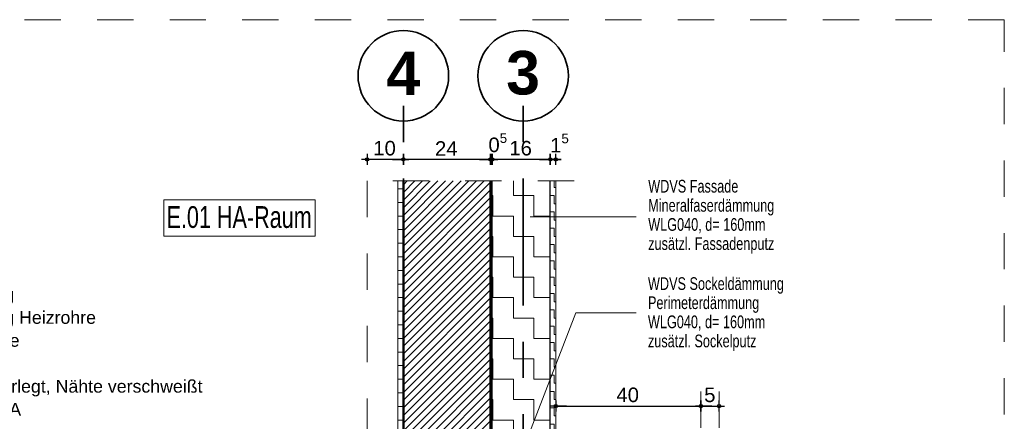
# Model space of a CAD drawing. Header units: metres. Extents: x 1333.9 to 1416.6, y -82.7 to -2.5.
# Tile 139 of 160: x 1410 to 1412.7, y -72.5 to -71.4. Entities that reach past the tile are written whole.
import ezdxf

# ---------------------------------------------------------------- set-up
doc = ezdxf.new("R2010")
doc.units = ezdxf.units.M
doc.header["$PDMODE"] = 65
for name, pattern in [('AUSGEZOGEN', [0]), ('GETRENNT2_S10', [0.225, 0.1, -0.05, 0, -0.025, 0, -0.05]), ('GETRENNT2_S6', [0.12, 0.07, -0.01, 0.01, -0.01, 0.01, -0.01]), ('STRICHLINIE_S4', [0.08, 0.06, -0.02]), ('STRICHPUNKT2_S5', [0.5, 0.35, -0.05, 0.05, -0.05]), ('VERDECKT2_S2', [0.15, 0.1, -0.05])]:
    doc.linetypes.add(name, pattern=pattern)
for name, color, linetype, lineweight in [('XR$11$Achsen', 4, 'AUSGEZOGEN', 13), ('XR$11$Allgemein', 4, 'AUSGEZOGEN', 13), ('XR$11$Legende', 4, 'AUSGEZOGEN', 13), ('XR$11$Logos', 255, 'AUSGEZOGEN', 13), ('XR$11$Maßlinie 1_50', 7, 'AUSGEZOGEN', 25), ('XR$11$Muster', 4, 'AUSGEZOGEN', 13), ('XR$11$Möblierung', 4, 'AUSGEZOGEN', 13), ('XR$11$Schraffur', 4, 'AUSGEZOGEN', 13), ('XR$11$Text 1_100', 3, 'AUSGEZOGEN', 18), ('XR$11$Wand', 1, 'AUSGEZOGEN', 50), ('XR$11$Wand Mauerwerk tr', 42, 'AUSGEZOGEN', 18)]:
    doc.layers.add(name, color=color, linetype=linetype, lineweight=lineweight)
doc.styles.add('ARIAL', font='arial.ttf')
doc.dimstyles.new('DIMSTYLE_14', dxfattribs={"dimtxt": 0.04, "dimasz": 0.03, "dimexe": 0, "dimexo": 1e-06, "dimgap": 0.02, "dimtad": 2, "dimdec": 1, "dimlfac": 100, "dimrnd": 0.5, "dimzin": 4, "dimdsep": 46, "dimtxsty": 'ARIAL', "dimblk1": 'ALL_ML_KREIS', "dimblk2": 'ALL_ML_KREIS', "dimsah": 1, "dimcen": 0, "dimse1": 1, "dimse2": 1, "dimclrd": 7, "dimclre": 7, "dimclrt": 7, "dimadec": 0, "dimazin": 0, "dimtfac": 1, "dimtdec": 0, "dimtix": 1, "dimtmove": 2, "dimatfit": 3, "dimfxl": 0, "dimtvp": 1.2, "dimtzin": 0, "dimlwd": 0, "dimlwe": 25, "dimarcsym": 0})
doc.dimstyles.new('DIMSTYLE_15', dxfattribs={"dimtxt": 0.04, "dimasz": 0.03, "dimexe": 0, "dimexo": 1e-06, "dimgap": 0.02, "dimtad": 2, "dimdec": 1, "dimlfac": 100, "dimrnd": 0.5, "dimzin": 4, "dimdsep": 46, "dimtxsty": 'ARIAL', "dimblk1": 'ALL_ML_KREIS', "dimblk2": 'ALL_ML_KREIS', "dimsah": 1, "dimcen": 0, "dimse1": 1, "dimse2": 1, "dimclrd": 7, "dimclre": 7, "dimclrt": 7, "dimadec": 0, "dimazin": 0, "dimtfac": 1, "dimtdec": 0, "dimtix": 1, "dimtmove": 2, "dimatfit": 3, "dimfxl": 0, "dimtzin": 0, "dimlwd": 0, "dimlwe": 25, "dimarcsym": 0})

# ---------------------------------------------------------------- blocks, each defined once
blk = doc.blocks.new('ALL_ML_KREIS')
at = {"color": 0, "linetype": 'ByBlock', "lineweight": -2}
for p, q in [((-1, 0), (0.5, 0)), ((0, -0.5), (0, 0.5))]:
    blk.add_line(p, q, dxfattribs=at)
blk.add_circle((0, 0), 0.15, dxfattribs=at)
blk = doc.blocks.new('*D543')
at = {"layer": 'DEFPOINTS', "color": 7, "linetype": 'AUSGEZOGEN', "lineweight": 25, "transparency": 33554687}
for p in [(1411.4293, -72.4489), (1411.4293, -72.4677), (1411.8293, -72.4564)]:
    blk.add_point(p, dxfattribs=at)
at = {"layer": 'XR$11$Maßlinie 1_50', "color": 7, "linetype": 'AUSGEZOGEN', "lineweight": -2, "transparency": 33554687}
blk.add_line((1411.4293, -72.4677), (1411.8293, -72.4677), dxfattribs=at)
at = {"layer": 'XR$11$Maßlinie 1_50', "color": 7, "linetype": 'AUSGEZOGEN', "lineweight": 25, "transparency": 33554687, "xscale": 0.03, "yscale": 0.03, "zscale": 0.03, "rotation": 180}
blk.add_blockref('ALL_ML_KREIS', (1411.4293, -72.4677), dxfattribs=at)
at = {"layer": 'XR$11$Maßlinie 1_50', "color": 7, "linetype": 'AUSGEZOGEN', "lineweight": 25, "transparency": 33554687, "xscale": 0.03, "yscale": 0.03, "zscale": 0.03}
blk.add_blockref('ALL_ML_KREIS', (1411.8293, -72.4677), dxfattribs=at)
at = {"layer": 'XR$11$Maßlinie 1_50', "color": 7, "linetype": 'AUSGEZOGEN', "lineweight": 25, "transparency": 33554687, "insert": (1411.6275, -72.437), "char_height": 0.04, "width": 0.16, "attachment_point": 5, "style": 'ARIAL'}
blk.add_mtext('\\A1;{\\A1;{40\\H0.026400;\\S^ ;}}', dxfattribs=at)
blk = doc.blocks.new('*D544')
at = {"layer": 'DEFPOINTS', "color": 7, "linetype": 'AUSGEZOGEN', "lineweight": 25, "transparency": 33554687}
for p in [(1411.8293, -72.4564), (1411.8293, -72.4677), (1411.8793, -72.4747)]:
    blk.add_point(p, dxfattribs=at)
at = {"layer": 'XR$11$Maßlinie 1_50', "color": 7, "linetype": 'AUSGEZOGEN', "lineweight": -2, "transparency": 33554687}
blk.add_line((1411.8293, -72.4677), (1411.8793, -72.4677), dxfattribs=at)
at = {"layer": 'XR$11$Maßlinie 1_50', "color": 7, "linetype": 'AUSGEZOGEN', "lineweight": 25, "transparency": 33554687, "xscale": 0.03, "yscale": 0.03, "zscale": 0.03, "rotation": 180}
blk.add_blockref('ALL_ML_KREIS', (1411.8293, -72.4677), dxfattribs=at)
at = {"layer": 'XR$11$Maßlinie 1_50', "color": 7, "linetype": 'AUSGEZOGEN', "lineweight": 25, "transparency": 33554687, "xscale": 0.03, "yscale": 0.03, "zscale": 0.03}
blk.add_blockref('ALL_ML_KREIS', (1411.8793, -72.4677), dxfattribs=at)
at = {"layer": 'XR$11$Maßlinie 1_50', "color": 7, "linetype": 'AUSGEZOGEN', "lineweight": 25, "transparency": 33554687, "insert": (1411.8539, -72.437), "char_height": 0.04, "width": 0.12, "attachment_point": 5, "style": 'ARIAL'}
blk.add_mtext('\\A1;{\\A1;{5\\H0.026400;\\S^ ;}}', dxfattribs=at)
blk = doc.blocks.new('*D550')
at = {"layer": 'DEFPOINTS', "color": 7, "linetype": 'AUSGEZOGEN', "lineweight": 25, "transparency": 33554687}
for p in [(1411.4293, -71.7875), (1411.4143, -71.8468), (1411.4293, -71.8468)]:
    blk.add_point(p, dxfattribs=at)
at = {"layer": 'XR$11$Maßlinie 1_50', "color": 7, "linetype": 'AUSGEZOGEN', "lineweight": -2, "transparency": 33554687}
blk.add_line((1411.4293, -71.7875), (1411.4143, -71.7875), dxfattribs=at)
at = {"layer": 'XR$11$Maßlinie 1_50', "color": 7, "linetype": 'AUSGEZOGEN', "lineweight": 25, "transparency": 33554687, "xscale": 0.03, "yscale": 0.03, "zscale": 0.03}
for p, rotation in [((1411.4293, -71.7875), 360), ((1411.4143, -71.7875), 180)]:
    blk.add_blockref('ALL_ML_KREIS', p, dxfattribs=dict(at, rotation=rotation))
at = {"layer": 'XR$11$Maßlinie 1_50', "color": 7, "linetype": 'AUSGEZOGEN', "lineweight": 25, "transparency": 33554687, "insert": (1411.4396, -71.7425), "char_height": 0.04, "width": 0.12, "attachment_point": 5, "style": 'ARIAL'}
blk.add_mtext('\\A1;{\\A1;{1\\H0.026400;\\S5^ ;}}', dxfattribs=at)
blk = doc.blocks.new('*D551')
at = {"layer": 'DEFPOINTS', "color": 7, "linetype": 'AUSGEZOGEN', "lineweight": 25, "transparency": 33554687}
for p in [(1411.4143, -71.7875), (1411.2543, -71.8468), (1411.4143, -71.8468)]:
    blk.add_point(p, dxfattribs=at)
at = {"layer": 'XR$11$Maßlinie 1_50', "color": 7, "linetype": 'AUSGEZOGEN', "lineweight": -2, "transparency": 33554687}
blk.add_line((1411.4143, -71.7875), (1411.2543, -71.7875), dxfattribs=at)
at = {"layer": 'XR$11$Maßlinie 1_50', "color": 7, "linetype": 'AUSGEZOGEN', "lineweight": 25, "transparency": 33554687, "xscale": 0.03, "yscale": 0.03, "zscale": 0.03}
for p, rotation in [((1411.2543, -71.7875), 180), ((1411.4143, -71.7875), 360)]:
    blk.add_blockref('ALL_ML_KREIS', p, dxfattribs=dict(at, rotation=rotation))
at = {"layer": 'XR$11$Maßlinie 1_50', "color": 7, "linetype": 'AUSGEZOGEN', "lineweight": 25, "transparency": 33554687, "insert": (1411.3325, -71.7568), "char_height": 0.04, "width": 0.16, "attachment_point": 5, "style": 'ARIAL'}
blk.add_mtext('\\A1;{\\A1;{16\\H0.026400;\\S^ ;}}', dxfattribs=at)
blk = doc.blocks.new('*D552')
at = {"layer": 'DEFPOINTS', "color": 7, "linetype": 'AUSGEZOGEN', "lineweight": 25, "transparency": 33554687}
for p in [(1411.2543, -71.7875), (1411.2493, -71.8468), (1411.2543, -71.8468)]:
    blk.add_point(p, dxfattribs=at)
at = {"layer": 'XR$11$Maßlinie 1_50', "color": 7, "linetype": 'AUSGEZOGEN', "lineweight": -2, "transparency": 33554687}
blk.add_line((1411.2543, -71.7875), (1411.2493, -71.7875), dxfattribs=at)
at = {"layer": 'XR$11$Maßlinie 1_50', "color": 7, "linetype": 'AUSGEZOGEN', "lineweight": 25, "transparency": 33554687, "xscale": 0.03, "yscale": 0.03, "zscale": 0.03}
for p, rotation in [((1411.2543, -71.7875), 360), ((1411.2493, -71.7875), 180)]:
    blk.add_blockref('ALL_ML_KREIS', p, dxfattribs=dict(at, rotation=rotation))
at = {"layer": 'XR$11$Maßlinie 1_50', "color": 7, "linetype": 'AUSGEZOGEN', "lineweight": 25, "transparency": 33554687, "insert": (1411.2696, -71.7418), "char_height": 0.04, "width": 0.12, "attachment_point": 5, "style": 'ARIAL'}
blk.add_mtext('\\A1;{\\A1;{0\\H0.026400;\\S5^ ;}}', dxfattribs=at)
blk = doc.blocks.new('*D553')
at = {"layer": 'DEFPOINTS', "color": 7, "linetype": 'AUSGEZOGEN', "lineweight": 25, "transparency": 33554687}
for p in [(1411.2493, -71.7875), (1411.0093, -71.8468), (1411.2493, -71.8468)]:
    blk.add_point(p, dxfattribs=at)
at = {"layer": 'XR$11$Maßlinie 1_50', "color": 7, "linetype": 'AUSGEZOGEN', "lineweight": -2, "transparency": 33554687}
blk.add_line((1411.2493, -71.7875), (1411.0093, -71.7875), dxfattribs=at)
at = {"layer": 'XR$11$Maßlinie 1_50', "color": 7, "linetype": 'AUSGEZOGEN', "lineweight": 25, "transparency": 33554687, "xscale": 0.03, "yscale": 0.03, "zscale": 0.03}
for p, rotation in [((1411.0093, -71.7875), 180), ((1411.2493, -71.7875), 360)]:
    blk.add_blockref('ALL_ML_KREIS', p, dxfattribs=dict(at, rotation=rotation))
at = {"layer": 'XR$11$Maßlinie 1_50', "color": 7, "linetype": 'AUSGEZOGEN', "lineweight": 25, "transparency": 33554687, "insert": (1411.1276, -71.7575), "char_height": 0.04, "width": 0.16, "attachment_point": 5, "style": 'ARIAL'}
blk.add_mtext('\\A1;{\\A1;{24\\H0.026400;\\S^ ;}}', dxfattribs=at)
blk = doc.blocks.new('*D554')
at = {"layer": 'DEFPOINTS', "color": 7, "linetype": 'AUSGEZOGEN', "lineweight": 25, "transparency": 33554687}
for p in [(1411.0093, -71.7875), (1410.9093, -71.8468), (1411.0093, -71.8468)]:
    blk.add_point(p, dxfattribs=at)
at = {"layer": 'XR$11$Maßlinie 1_50', "color": 7, "linetype": 'AUSGEZOGEN', "lineweight": -2, "transparency": 33554687}
blk.add_line((1411.0093, -71.7875), (1410.9093, -71.7875), dxfattribs=at)
at = {"layer": 'XR$11$Maßlinie 1_50', "color": 7, "linetype": 'AUSGEZOGEN', "lineweight": 25, "transparency": 33554687, "xscale": 0.03, "yscale": 0.03, "zscale": 0.03}
for p, rotation in [((1410.9093, -71.7875), 180), ((1411.0093, -71.7875), 360)]:
    blk.add_blockref('ALL_ML_KREIS', p, dxfattribs=dict(at, rotation=rotation))
at = {"layer": 'XR$11$Maßlinie 1_50', "color": 7, "linetype": 'AUSGEZOGEN', "lineweight": 25, "transparency": 33554687, "insert": (1410.9575, -71.7568), "char_height": 0.04, "width": 0.16, "attachment_point": 5, "style": 'ARIAL'}
blk.add_mtext('\\A1;{\\A1;{10\\H0.026400;\\S^ ;}}', dxfattribs=at)

msp = doc.modelspace()

# ---------------------------------------------------------------- hatches: boundary and pattern name
at = {"layer": 'XR$11$Allgemein', "linetype": 'AUSGEZOGEN', "lineweight": 13, "transparency": 33554687}
h = msp.add_hatch(dxfattribs=at)
h.set_pattern_fill('MUSTER', color=4, scale=0.05625, style=0, pattern_type=2)
h.set_pattern_definition([(0, (0.1125, 0.1125), (0.05625, 0.05625), [0.05625, -0.05625]), (90, (0.1125, 0.1125), (-0.05625, 0.05625), [0.05625, -0.05625])])
h.paths.add_polyline_path([(1411.4143, -72.5968), (1411.4143, -71.8468), (1411.2543, -71.8468), (1411.2543, -72.5972), (1411.3788, -72.5968)], flags=0)
at = {"layer": 'XR$11$Muster', "linetype": 'AUSGEZOGEN', "lineweight": 13, "transparency": 33554687}
h = msp.add_hatch(dxfattribs=at)
h.set_pattern_fill('MUSTER', color=4, scale=0.01875, style=0, pattern_type=2)
h.set_pattern_definition([(0, (0.0375, 0.0375), (0.01875, 0.01875), [0.01875, -0.01875]), (90, (0.0375, 0.0375), (-0.01875, 0.01875), [0.01875, -0.01875])])
h.paths.add_polyline_path([(1411.0093, -72.8772), (1410.9943, -72.8772), (1410.9943, -71.8468), (1411.0093, -71.8468)], flags=0)
h = msp.add_hatch(dxfattribs=at)
h.set_pattern_fill('MUSTER', color=4, scale=0.0225, style=0, pattern_type=2)
h.set_pattern_definition([(0, (0.045, 0.045), (0.0225, 0.0225), [0.0225, -0.0225]), (90, (0.045, 0.045), (-0.0225, 0.0225), [0.0225, -0.0225])])
h.paths.add_polyline_path([(1411.4143, -72.858), (1411.4293, -72.843), (1411.4293, -71.8468), (1411.4143, -71.8468)], flags=0)
at = {"layer": 'XR$11$Schraffur', "linetype": 'AUSGEZOGEN', "lineweight": 13, "transparency": 33554687}
h = msp.add_hatch(dxfattribs=at)
h.set_pattern_fill('SCHRAFFUR_5', color=52, scale=0.01, style=0, pattern_type=2)
h.set_pattern_definition([(45, (0, 0), (-0.02121320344, 0.02121320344), []), (45, (-0.010607, 0.010607), (-0.02121320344, 0.02121320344), [])])
h.paths.add_polyline_path([(1411.2493, -71.8468), (1411.2493, -73.0872), (1411.0093, -73.0872), (1411.0093, -71.8468)], flags=0)

# ---------------------------------------------------------------- linework, layer by layer
at = {"layer": 'XR$11$Achsen', "color": 4, "linetype": 'STRICHPUNKT2_S5', "lineweight": 35, "transparency": 33554687}
for p, q in [((1411.0093, -74.1402), (1411.0093, -71.6323)), ((1411.3393, -74.1402), (1411.3393, -71.6323))]:
    msp.add_line(p, q, dxfattribs=at)
at = {"layer": 'XR$11$Achsen', "color": 4, "linetype": 'AUSGEZOGEN', "lineweight": 35, "transparency": 33554687}
for centre in [(1411.0093, -71.557), (1411.3393, -71.557)]:
    msp.add_circle(centre, 0.1247, dxfattribs=at)
at = {"layer": 'XR$11$Legende', "color": 4, "linetype": 'GETRENNT2_S10', "lineweight": 13, "transparency": 33554687}
for p, q in [((1411.8293, -72.9275), (1411.8293, -72.4001)), ((1411.8793, -72.9275), (1411.8793, -72.4001))]:
    msp.add_line(p, q, dxfattribs=at)
at = {"layer": 'XR$11$Logos', "color": 255, "linetype": 'AUSGEZOGEN', "lineweight": 13, "transparency": 33554687}
msp.add_line((1410.9943, -71.8468), (1410.9943, -72.8772), dxfattribs=at)
at = {"layer": 'XR$11$Muster', "color": 4, "linetype": 'AUSGEZOGEN', "lineweight": 13, "transparency": 33554687}
msp.add_line((1411.2543, -73.7572), (1411.2543, -71.8468), dxfattribs=at)
at = {"layer": 'XR$11$Möblierung', "color": 4, "linetype": 'GETRENNT2_S6', "lineweight": 18, "transparency": 33554687}
msp.add_line((1410.9093, -71.8468), (1410.9093, -74.1272), dxfattribs=at)
at = {"layer": 'XR$11$Text 1_100', "color": 4, "linetype": 'AUSGEZOGEN', "lineweight": 13, "transparency": 33554687}
for p, q in [((1411.485, -72.2108), (1411.3168, -72.6445)), ((1411.651, -72.2108), (1411.485, -72.2108))]:
    msp.add_line(p, q, dxfattribs=at)
at = {"layer": 'XR$11$Text 1_100', "color": 3, "linetype": 'AUSGEZOGEN', "lineweight": 18, "transparency": 33554687}
msp.add_lwpolyline([(1410.3495, -71.9993), (1410.7664, -71.9993), (1410.7664, -71.8993), (1410.3495, -71.8993), (1410.3495, -71.9993)], dxfattribs=at)
at = {"layer": 'XR$11$Wand', "color": 1, "linetype": 'VERDECKT2_S2', "lineweight": 13, "transparency": 33554687}
msp.add_line((1411.4799, -71.8468), (1410.9486, -71.8468), dxfattribs=at)
at = {"layer": 'XR$11$Wand', "color": 1, "linetype": 'AUSGEZOGEN', "lineweight": 50, "transparency": 33554687}
for p, q in [((1411.0093, -71.8468), (1411.0093, -73.1072)), ((1411.2493, -71.8468), (1411.2493, -73.4772))]:
    msp.add_line(p, q, dxfattribs=at)
at = {"layer": 'XR$11$Wand', "color": 1, "linetype": 'AUSGEZOGEN', "lineweight": 25, "transparency": 33554687}
msp.add_line((1411.4143, -73.2882), (1411.4143, -71.8468), dxfattribs=at)
at = {"layer": 'XR$11$Wand', "color": 1, "linetype": 'AUSGEZOGEN', "lineweight": 13, "transparency": 33554687}
msp.add_line((1411.4293, -72.843), (1411.4293, -71.8468), dxfattribs=at)
at = {"layer": 'XR$11$Wand', "color": 3, "linetype": 'AUSGEZOGEN', "lineweight": 13, "transparency": 33554687}
msp.add_line((1411.651, -71.9458), (1411.359, -71.9458), dxfattribs=at)
at = {"layer": 'XR$11$Wand Mauerwerk tr', "color": 7, "linetype": 'STRICHLINIE_S4', "lineweight": 18, "transparency": 33554687}
msp.add_lwpolyline([(1412.6654, -71.4023), (1406.9135, -71.4023), (1406.9135, -74.4906), (1412.6654, -74.4906), (1412.6654, -71.4023)], close=True, dxfattribs=at)

# ---------------------------------------------------------------- texts
at = {"layer": 'XR$11$Achsen', "color": 4, "linetype": 'AUSGEZOGEN', "lineweight": 35, "transparency": 33554687, "char_height": 0.12, "width": 0.153418, "attachment_point": 7, "style": 'ARIAL'}
for s, insert in [('\\A1;{\\fArial|i0|b1;\\H0.120000;\\W1.000000;\\C4;4}\\P', (1410.9626, -71.6104)), ('\\A1;{\\fArial|i0|b1;\\H0.120000;\\W1.000000;\\C4;3}\\P', (1411.2926, -71.6104))]:
    msp.add_mtext(s, dxfattribs=dict(at, insert=insert))
at = {"layer": 'XR$11$Text 1_100', "color": 3, "linetype": 'AUSGEZOGEN', "lineweight": 18, "transparency": 33554687, "char_height": 0.035, "attachment_point": 1, "style": 'ARIAL'}
for s, insert, width, line_spacing_factor in [('\\A1;{\\fArial|i0|b0;\\H0.035000;\\W0.714286;\\C3;WDVS Fassade}\\P{\\fArial|i0|b0;\\H0.035000;\\W0.714286;\\C3;Mineralfaserdämmung}\\P{\\fArial|i0|b0;\\H0.035000;\\W0.714286;\\C3;WLG040, d= 160mm}\\P{\\fArial|i0|b0;\\H0.035000;\\W0.714286;\\C3;zusätzl. Fassadenputz}\\P', (1411.6841, -71.844), 0.362112, 0.903614), ('\\A1;{\\fArial|i0|b0;\\H0.035000;\\W0.714286;\\C3;WDVS Sockeldämmung}\\P{\\fArial|i0|b0;\\H0.035000;\\W0.714286;\\C3;Perimeterdämmung}\\P{\\fArial|i0|b0;\\H0.035000;\\W0.714286;\\C3;WLG040, d= 160mm}\\P{\\fArial|i0|b0;\\H0.035000;\\W0.714286;\\C3;zusätzl. Sockelputz}\\P', (1411.6834, -72.1125), 0.388803, 0.903614), ('\\A1;{\\fArial|i0|b0;\\H0.035000;\\W1.000000;\\C3;  10- 12 mm Fliesen oder Bodenbelag}\\P{\\fArial|i0|b0;\\H0.035000;\\W1.000000;\\C3;  45 mm Zementestrich, Überdeckung Heizrohre}\\P{\\fArial|i0|b0;\\H0.035000;\\W1.000000;\\C3;  45 mm Trägerplatte FBH + Heizrohre}\\P{\\fArial|i0|b0;\\H0.035000;\\W1.000000;\\C3;120 mm Dämmung 2-lagig, WLG 040}\\P{\\fArial|i0|b0;\\H0.035000;\\W1.000000;\\C3;    5 mm Abdichtung G200 S4 lose verlegt, Nähte verschweißt}\\P{\\fArial|i0|b0;\\H0.035000;\\W1.000000;\\C3;250 mm Bodenplatte C25/30 B 500MA}\\P{\\fArial|i0|b0;\\H0.035000;\\W1.000000;\\C3;  60 mm Sauberkeitsschicht }\\P{\\fArial|i0|b0;\\H0.035000;\\W1.000000;\\C3;250 mm Tragschicht RC 0/32 mm}\\P', (1409.1189, -72.1426), 1.358555, 1.084337)]:
    msp.add_mtext(s, dxfattribs=dict(at, insert=insert, width=width, line_spacing_factor=line_spacing_factor))
at = {"layer": 'XR$11$Text 1_100', "color": 3, "linetype": 'AUSGEZOGEN', "lineweight": 18, "transparency": 33554687, "insert": (1410.3566, -71.9773), "char_height": 0.06, "width": 0.423841, "attachment_point": 7, "style": 'ARIAL'}
msp.add_mtext('\\W0.71;E.01 HA-Raum', dxfattribs=at)

# ---------------------------------------------------------------- dimensions: what is measured, and where the dimension line sits
at = {"layer": 'XR$11$Maßlinie 1_50', "color": 7, "linetype": 'AUSGEZOGEN', "lineweight": 25, "transparency": 33554687}
for base, p1, p2, dimstyle, picture, middle in [((1411.2493, -71.7875), (1411.2543, -71.8468), (1411.2493, -71.8468), 'DIMSTYLE_14', '*D552', (1411.2696, -71.7418)), ((1411.4143, -71.7875), (1411.4293, -71.8468), (1411.4143, -71.8468), 'DIMSTYLE_14', '*D550', (1411.4396, -71.7425)), ((1410.9093, -71.7875), (1411.0093, -71.8468), (1410.9093, -71.8468), 'DIMSTYLE_14', '*D554', (1410.9575, -71.7568)), ((1411.0093, -71.7875), (1411.2493, -71.8468), (1411.0093, -71.8468), 'DIMSTYLE_15', '*D553', (1411.1276, -71.7575)), ((1411.2543, -71.7875), (1411.4143, -71.8468), (1411.2543, -71.8468), 'DIMSTYLE_15', '*D551', (1411.3325, -71.7568))]:
    dim = msp.add_linear_dim(base=base, p1=p1, p2=p2, angle=180, dimstyle=dimstyle, override={"dimpost": '<>', "dimclrd": 7, "dimclre": 7, "dimclrt": 7, "dimlwd": 0, "dimlwe": 25}, dxfattribs=at)
    dim.commit()
    dim.dimension.update_dxf_attribs({"geometry": picture, "text_midpoint": middle, "dimtype": 160})
for base, p1, p2, dimstyle, picture, middle in [((1411.8293, -72.4677), (1411.4293, -72.4489), (1411.8293, -72.4564), 'DIMSTYLE_15', '*D543', (1411.6275, -72.437)), ((1411.8793, -72.4677), (1411.8293, -72.4564), (1411.8793, -72.4747), 'DIMSTYLE_14', '*D544', (1411.8539, -72.437))]:
    dim = msp.add_linear_dim(base=base, p1=p1, p2=p2, dimstyle=dimstyle, override={"dimpost": '<>', "dimclrd": 7, "dimclre": 7, "dimclrt": 7, "dimlwd": 0, "dimlwe": 25}, dxfattribs=at)
    dim.commit()
    dim.dimension.update_dxf_attribs({"geometry": picture, "text_midpoint": middle, "dimtype": 160})

doc.saveas('drawing.dxf')
